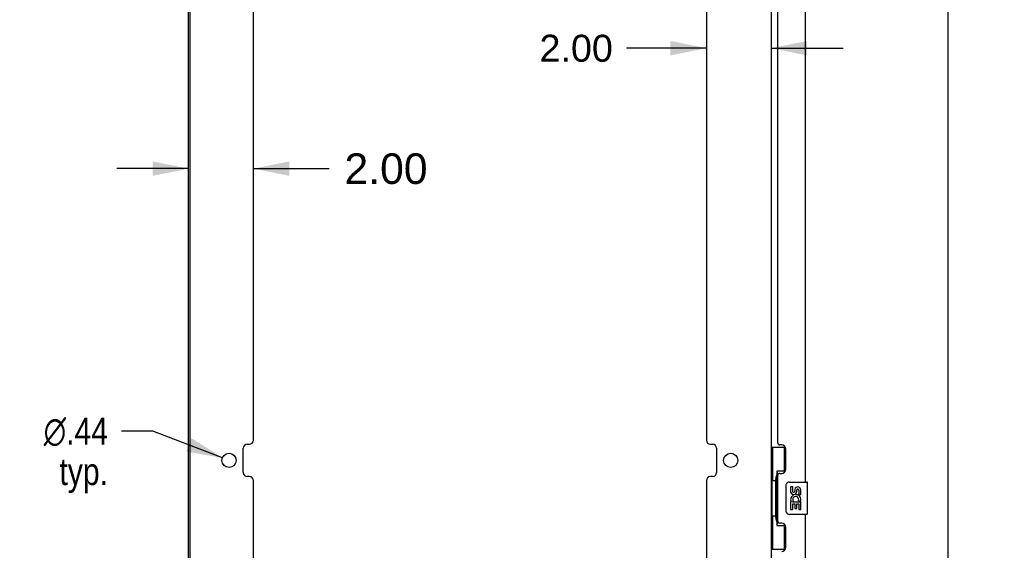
# Model space of a CAD drawing. Header units: inches. Extents: x 0 to 189, y 0 to 122.
# Tile 13 of 44: x 23 to 54, y 56 to 73. Entities that reach past the tile are written whole.
import ezdxf

# ---------------------------------------------------------------- set-up
doc = ezdxf.new("R2010")
doc.units = ezdxf.units.IN
doc.header["$LTSCALE"] = 10.388889
doc.header["$MEASUREMENT"] = 0
doc.layers.get('0').update_dxf_attribs({"linetype": 'CONTINUOUS'})
for name, color, linetype in [('00-2PC_BODY', 7, 'CONTINUOUS'), ('02___PRT_ALL_AXES', 7, 'CONTINUOUS'), ('DIMENSIONS', 7, 'CONTINUOUS')]:
    doc.layers.add(name, color=color, linetype=linetype)
doc.styles.get("Standard").update_dxf_attribs({"font": 'arial.ttf'})
doc.styles.add('TEXTSTYLE_1', font='gdt', dxfattribs={"width": 0.8})
doc.dimstyles.new('DIMSTYLE_1', dxfattribs={"dimtxt": 0.833333, "dimasz": 1.111111, "dimexe": 0.09, "dimexo": 0.07, "dimgap": 0.0375, "dimtad": 0, "dimtih": 1, "dimtoh": 1, "dimzin": 4, "dimdsep": 46, "dimtxsty": 'Standard', "dimblk": '_FILLED', "dimblk1": '_FILLED', "dimblk2": '_FILLED', "dimcen": 0.09, "dimazin": 1, "dimtfac": 1, "dimtdec": 3, "dimtofl": 0, "dimtmove": 0, "dimatfit": 3, "dimldrblk": '_FILLED', "dimfxl": 0, "dimtolj": 1, "dimtzin": 4, "dimarcsym": 0})
doc.dimstyles.new('DIMSTYLE_2', dxfattribs={"dimtxt": 0.833333, "dimasz": 1.111111, "dimexe": 0.09, "dimexo": 0.07, "dimgap": 0.09, "dimtad": 0, "dimtih": 1, "dimtoh": 1, "dimzin": 4, "dimdsep": 46, "dimtxsty": 'Standard', "dimblk": '_FILLED', "dimblk1": '_FILLED', "dimblk2": '_FILLED', "dimcen": 0.09, "dimazin": 1, "dimtfac": 1, "dimtdec": 3, "dimtofl": 0, "dimtmove": 0, "dimatfit": 1, "dimldrblk": '_FILLED', "dimfxl": 0, "dimtolj": 1, "dimtzin": 4, "dimarcsym": 0})
doc.dimstyles.new('DIMSTYLE_3', dxfattribs={"dimtxt": 0.944444, "dimasz": 1.111111, "dimexe": 0.09, "dimexo": 0.07, "dimgap": 0.0425, "dimtad": 0, "dimtih": 1, "dimtoh": 1, "dimzin": 4, "dimdsep": 46, "dimtxsty": 'Standard', "dimblk": '_FILLED', "dimblk1": '_FILLED', "dimblk2": '_FILLED', "dimcen": 0.09, "dimazin": 1, "dimtfac": 1, "dimtdec": 3, "dimtofl": 0, "dimtmove": 0, "dimatfit": 3, "dimldrblk": '_FILLED', "dimfxl": 0, "dimtolj": 1, "dimtzin": 4, "dimarcsym": 0})

# ---------------------------------------------------------------- blocks, each defined once
blk = doc.blocks.new('_FILLED')
at = {"color": 0, "linetype": 'ByBlock'}
blk.add_solid([(0, 0), (-1, 0.2), (-1, -0.2)], dxfattribs=at)
blk = doc.blocks.new('*D13')
at = {"layer": 'DIMENSIONS', "color": 2, "linetype": 'Continuous'}
for p, q in [((48.051, 84.992), (52.92, 84.992)), ((51.92, 84.992), (51.92, 48.159)), ((51.92, 8.252), (51.92, 45.242)), ((48.051, 8.252), (52.92, 8.252))]:
    blk.add_line(p, q, dxfattribs=at)
at = {"layer": 'DIMENSIONS', "color": 2, "linetype": 'Continuous', "xscale": 1.1111111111, "yscale": 1.1111111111, "zscale": 1.1111111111}
for p, rotation in [((51.92, 84.992), 90), ((51.92, 8.252), 270)]:
    blk.add_blockref('_FILLED', p, dxfattribs=dict(at, rotation=rotation))
at = {"layer": 'DIMENSIONS', "color": 2, "linetype": 'Continuous', "insert": (51.92, 47.742), "char_height": 0.8333, "width": 3.48823, "attachment_point": 2, "line_spacing_factor": 0.9}
blk.add_mtext('76.74\\PDOOR', dxfattribs=at)
blk = doc.blocks.new('*D17')
at = {"layer": 'DIMENSIONS', "color": 2, "linetype": 'Continuous'}
for p, q in [((27.358, 59.819), (26.386, 59.819)), ((29.507, 58.993), (27.358, 59.819))]:
    blk.add_line(p, q, dxfattribs=at)
at = {"layer": 'DIMENSIONS', "color": 2, "linetype": 'Continuous', "xscale": 1.1111111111, "yscale": 1.1111111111, "zscale": 1.1111111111, "rotation": 338.9778630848}
blk.add_blockref('_FILLED', (29.507, 58.993), dxfattribs=at)
at = {"layer": 'DIMENSIONS', "color": 2, "linetype": 'Continuous', "insert": (25.969, 60.235), "char_height": 0.83333, "width": 2.72821, "attachment_point": 3, "line_spacing_factor": 0.9, "style": 'TEXTSTYLE_1'}
blk.add_mtext('{\\fgdt;n}\\fArial;.44\\Ptyp.', dxfattribs=at)
blk = doc.blocks.new('*D19')
at = {"layer": 'DIMENSIONS', "color": 2, "linetype": 'Continuous'}
for p, q in [((44.461, 71.654), (41.986, 71.654)), ((46.461, 71.654), (48.684, 71.654))]:
    blk.add_line(p, q, dxfattribs=at)
at = {"layer": 'DIMENSIONS', "color": 2, "linetype": 'Continuous', "xscale": 1.1111111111, "yscale": 1.1111111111, "zscale": 1.1111111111}
blk.add_blockref('_FILLED', (44.461, 71.654), dxfattribs=at)
at = {"layer": 'DIMENSIONS', "color": 2, "linetype": 'Continuous', "xscale": 1.1111111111, "yscale": 1.1111111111, "zscale": 1.1111111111, "rotation": 180}
blk.add_blockref('_FILLED', (46.461, 71.654), dxfattribs=at)
at = {"layer": 'DIMENSIONS', "color": 2, "linetype": 'Continuous', "insert": (41.569, 72.07), "char_height": 0.8333, "width": 2.26456, "attachment_point": 3, "line_spacing_factor": 0.9}
blk.add_mtext('2.00', dxfattribs=at)
blk = doc.blocks.new('*D21')
at = {"layer": '00-2PC_BODY', "color": 2, "linetype": 'Continuous'}
for p, q in [((28.461, 67.931), (26.239, 67.931)), ((30.461, 67.931), (32.804, 67.931))]:
    blk.add_line(p, q, dxfattribs=at)
at = {"layer": '00-2PC_BODY', "color": 2, "linetype": 'Continuous', "xscale": 1.1111111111, "yscale": 1.1111111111, "zscale": 1.1111111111}
blk.add_blockref('_FILLED', (28.461, 67.931), dxfattribs=at)
at = {"layer": '00-2PC_BODY', "color": 2, "linetype": 'Continuous', "xscale": 1.1111111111, "yscale": 1.1111111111, "zscale": 1.1111111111, "rotation": 180}
blk.add_blockref('_FILLED', (30.461, 67.931), dxfattribs=at)
at = {"layer": '00-2PC_BODY', "color": 2, "linetype": 'Continuous', "insert": (33.276, 68.403), "char_height": 0.9444, "width": 2.5665, "attachment_point": 1, "line_spacing_factor": 0.9}
blk.add_mtext('2.00', dxfattribs=at)

msp = doc.modelspace()

# ---------------------------------------------------------------- linework, layer by layer
at = {"color": 3, "linetype": 'Continuous'}
for p, q in [((28.461, 7.356), (28.461, 85.888)), ((28.513, 7.371), (28.513, 85.873)), ((46.461, 85.888), (46.461, 7.356)), ((30.461, 59.539), (30.461, 82.871)), ((44.461, 82.871), (44.461, 59.539)), ((47.519, 58.245), (47.519, 79.492)), ((46.665, 59.453), (46.665, 78.284)), ((30.274, 59.414), (30.336, 59.414)), ((44.586, 59.414), (44.648, 59.414)), ((46.785, 59.393), (46.725, 59.393)), ((30.149, 58.539), (30.149, 59.289)), ((44.773, 59.289), (44.773, 58.539)), ((46.915, 58.643), (46.915, 59.263)), ((30.336, 58.414), (30.274, 58.414)), ((44.648, 58.414), (44.586, 58.414)), ((46.665, 57.038), (46.665, 58.453)), ((46.725, 58.513), (46.785, 58.513)), ((30.461, 34.958), (30.461, 58.289)), ((44.461, 58.289), (44.461, 34.958)), ((47.519, 35.998), (47.519, 57.245)), ((46.785, 56.978), (46.725, 56.978)), ((46.915, 56.228), (46.915, 56.848))]:
    msp.add_line(p, q, dxfattribs=at)
at = {"color": 7, "linetype": 'Continuous'}
for p, q in [((46.461, 59.32), (46.902, 59.32)), ((46.5, 59.32), (46.5, 58.295)), ((46.865, 59.32), (46.865, 58.54)), ((46.638, 58.585), (46.638, 56.905)), ((46.865, 58.585), (46.638, 58.585)), ((46.479, 58.295), (46.479, 57.195)), ((46.479, 58.295), (46.601, 58.295)), ((46.601, 58.325), (46.601, 58.346)), ((46.601, 57.195), (46.601, 58.295)), ((46.924, 57.345), (46.924, 58.145)), ((47.024, 58.245), (47.564, 58.245)), ((47.579, 57.26), (47.579, 58.23)), ((47.564, 57.245), (47.024, 57.245)), ((46.479, 57.195), (46.601, 57.195)), ((46.5, 57.195), (46.5, 56.17)), ((46.601, 57.144), (46.601, 57.165)), ((46.638, 56.905), (46.865, 56.905)), ((46.865, 56.95), (46.865, 56.17)), ((46.461, 56.17), (46.902, 56.17))]:
    msp.add_line(p, q, dxfattribs=at)
for points in [[(46.638, 58.561), (46.638, 58.558), (46.639, 58.554), (46.64, 58.55), (46.641, 58.546), (46.643, 58.541), (46.645, 58.536), (46.647, 58.531), (46.65, 58.525), (46.654, 58.518), (46.658, 58.511), (46.662, 58.504), (46.667, 58.496), (46.672, 58.488), (46.674, 58.484)], [(46.924, 58.145), (46.925, 58.151), (46.925, 58.158), (46.926, 58.164), (46.927, 58.17), (46.929, 58.176), (46.931, 58.181)], [(46.931, 57.309), (46.929, 57.315), (46.927, 57.321), (46.926, 57.327), (46.925, 57.333), (46.925, 57.339), (46.924, 57.345)], [(46.674, 57.006), (46.672, 57.003), (46.667, 56.994), (46.662, 56.986), (46.658, 56.979), (46.654, 56.972), (46.65, 56.966), (46.647, 56.96), (46.645, 56.954), (46.643, 56.949), (46.641, 56.944), (46.64, 56.94), (46.639, 56.936), (46.638, 56.932), (46.638, 56.929)]]:
    msp.add_lwpolyline(points, dxfattribs=at)
at = {"color": 3, "linetype": 'Continuous'}
for centre in [(29.711, 58.914), (45.211, 58.914)]:
    msp.add_circle(centre, 0.219, dxfattribs=at)
for centre, radius, start, end in [((30.274, 59.289), 0.125, 90, 180), ((30.336, 59.539), 0.125, 270, 360), ((44.586, 59.539), 0.125, 180, 270), ((44.648, 59.289), 0.125, 0, 90), ((46.725, 59.453), 0.06, 180, 270), ((46.785, 59.263), 0.13, 0, 90), ((30.274, 58.539), 0.125, 180, 270), ((30.336, 58.289), 0.125, 0, 90), ((44.586, 58.289), 0.125, 90, 180), ((44.648, 58.539), 0.125, 270, 360), ((46.725, 58.453), 0.06, 90, 180), ((46.785, 58.643), 0.13, 270, 360), ((46.725, 57.038), 0.06, 180, 270), ((46.785, 56.848), 0.13, 0, 90), ((46.785, 56.228), 0.13, 270, 360)]:
    msp.add_arc(centre, radius, start, end, dxfattribs=at)
at = {"color": 7, "linetype": 'Continuous'}
for centre, radius, start, end in [((47.024, 58.145), 0.1, 90, 158.7946), ((47.564, 58.23), 0.015, 0, 90), ((47.024, 57.345), 0.1, 201.205, 270), ((47.564, 57.26), 0.015, 270, 360)]:
    msp.add_arc(centre, radius, start, end, dxfattribs=at)
for centre, start_param, end_param in [((46.705, 58.336), 0.699287, 1.51401), ((46.705, 58.336), -4.655602, -3.84088), ((46.705, 57.155), 0.699287, 1.51401), ((46.705, 57.155), -4.655602, -3.84088)]:
    msp.add_ellipse(centre, major_axis=(0, 0.18), ratio=0.579493, start_param=start_param, end_param=end_param, dxfattribs=at)
at = {"layer": '02___PRT_ALL_AXES', "color": 7, "linetype": 'Continuous'}
for p, q in [((47.062, 58.091), (47.062, 57.955)), ((47.125, 58.091), (47.062, 58.091)), ((47.125, 57.955), (47.125, 58.091)), ((47.19, 58.017), (47.19, 57.948)), ((47.251, 57.955), (47.251, 57.997)), ((47.313, 57.997), (47.313, 57.86)), ((47.313, 57.86), (47.376, 57.86)), ((47.376, 57.86), (47.376, 57.997)), ((47.062, 57.63), (47.062, 57.399)), ((47.08, 57.63), (47.062, 57.63)), ((47.115, 57.63), (47.142, 57.649)), ((47.115, 57.63), (47.376, 57.63)), ((47.125, 57.399), (47.125, 57.567)), ((47.125, 57.567), (47.19, 57.567)), ((47.19, 57.567), (47.19, 57.431)), ((47.251, 57.431), (47.251, 57.567)), ((47.251, 57.567), (47.313, 57.567)), ((47.306, 57.666), (47.363, 57.641)), ((47.313, 57.567), (47.313, 57.399)), ((47.376, 57.399), (47.376, 57.63)), ((47.062, 57.399), (47.125, 57.399)), ((47.19, 57.431), (47.251, 57.431)), ((47.313, 57.399), (47.376, 57.399))]:
    msp.add_line(p, q, dxfattribs=at)
for centre, radius, start, end in [((47.156, 57.955), 0.0943, 180, 360), ((47.219, 57.703), 0.157, 336.5966, 161.8791), ((47.156, 57.955), 0.0314, 180, 261.2295), ((47.156, 57.96), 0.0362, 263.4285, 341.7628), ((47.282, 57.997), 0.0943, 68.6999, 167.4338), ((47.282, 57.997), 0.0314, 0, 180.0485), ((47.282, 57.997), 0.0943, 0, 68.6704), ((47.216, 57.703), 0.154, 161.4199, 206.1963), ((47.219, 57.703), 0.157, 205.737, 207.8532), ((47.219, 57.703), 0.0943, 336.5966, 215.1122)]:
    msp.add_arc(centre, radius, start, end, dxfattribs=at)

# ---------------------------------------------------------------- dimensions: what is measured, and where the dimension line sits
at = {"layer": '00-2PC_BODY', "color": 2, "linetype": 'Continuous'}
dim = msp.add_linear_dim(base=(30.461, 67.931), p1=(28.461, 85.873), p2=(30.461, 59.539), text='<>\\P[]', dimstyle='DIMSTYLE_3', dxfattribs=at)
dim.commit()
dim.dimension.update_dxf_attribs({"geometry": '*D21', "text_midpoint": (34.548, 67.926), "dimtype": 160})
at = {"layer": 'DIMENSIONS', "color": 2, "linetype": 'Continuous'}
dim = msp.add_linear_dim(base=(46.461, 71.654), p1=(44.461, 59.539), p2=(46.461, 85.888), text='<>\\P[]', dimstyle='DIMSTYLE_1', dxfattribs=at)
dim.commit()
dim.dimension.update_dxf_attribs({"geometry": '*D19', "text_midpoint": (40.426, 71.649), "dimtype": 160})
dim = msp.add_linear_dim(base=(51.92, 8.252), p1=(47.981, 84.992), p2=(47.981, 8.252), angle=270, text='<>\\PDOOR\\P[]', dimstyle='DIMSTYLE_1', dxfattribs=at)
dim.commit()
dim.dimension.update_dxf_attribs({"geometry": '*D13', "text_midpoint": (51.92, 46.701), "dimtype": 160})
dim = msp.add_diameter_dim_2p(p1=(29.507, 58.993), p2=(29.916, 58.836), text='%%c<>\\Ptyp.\\P[]', dimstyle='DIMSTYLE_2', override={"dimpost": '<>'}, dxfattribs=at)
dim.commit()
dim.dimension.update_dxf_attribs({"geometry": '*D17', "text_midpoint": (24.605, 59.194), "dimtype": 163})

doc.saveas('drawing.dxf')
